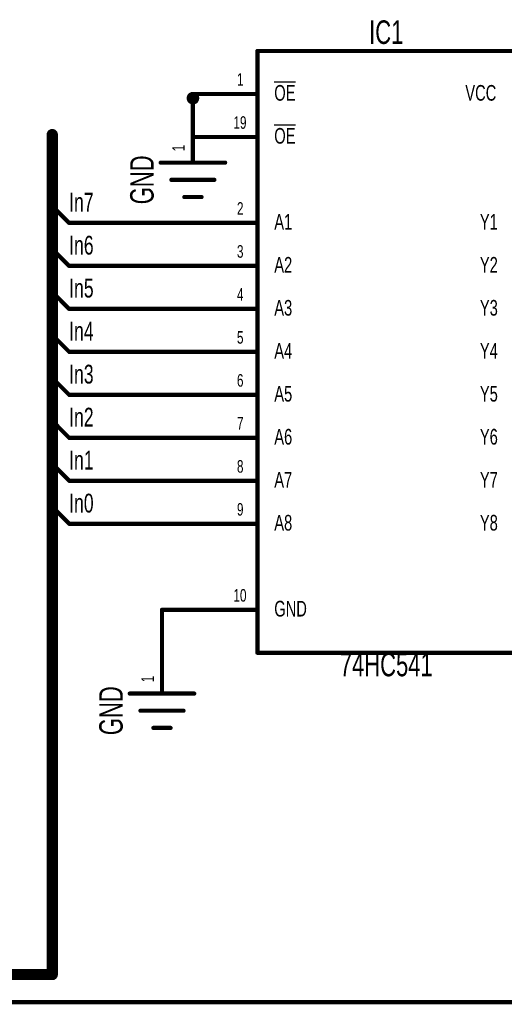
# Model space of a CAD drawing. Extents: x 0 to 22.6, y 0 to 15.8.
# Tile 4 of 26: x 2.8 to 4, y 3.8 to 6.1. Entities that reach past the tile are written whole.
import ezdxf
from ezdxf.enums import TextEntityAlignment as Align

# ---------------------------------------------------------------- set-up
doc = ezdxf.new("R2010")
doc.units = 0
for name, color, linetype in [('Bus', 180, 'CONTINUOUS'), ('Element', 253, 'CONTINUOUS'), ('Net', 50, 'CONTINUOUS'), ('Pin', 50, 'CONTINUOUS')]:
    doc.layers.add(name, color=color, linetype=linetype)

msp = doc.modelspace()

# ---------------------------------------------------------------- linework, layer by layer
at = {"layer": 'Bus', "linetype": 'CONTINUOUS', "const_width": 0.0131}
for points in [[(2.9183, 5.7957, 1), (2.9315, 5.7957, 1), (2.9183, 5.7957, 1)], [(2.9183, 3.8418, 1), (2.9315, 3.8418, 1), (2.9183, 3.8418, 1)], [(2.9183, 3.8418, 1), (2.9315, 3.8418, 1), (2.9183, 3.8418, 1)]]:
    msp.add_lwpolyline(points, format="xyb", dxfattribs=at)
at = {"layer": 'Bus', "linetype": 'CONTINUOUS', "const_width": 0.0262}
for points in [[(2.9249, 3.8418), (2.9249, 5.7957)], [(2.464, 3.8418), (2.9249, 3.8418)]]:
    msp.add_lwpolyline(points, dxfattribs=at)
at = {"layer": 'Element', "linetype": 'CONTINUOUS', "const_width": 0.0049}
for points in [[(3.4, 5.9903, 1), (3.4049, 5.9903, 1), (3.4, 5.9903, 1)], [(3.4, 5.9903, 1), (3.4049, 5.9903, 1), (3.4, 5.9903, 1)], [(3.1749, 5.7305, 1), (3.1798, 5.7305, 1), (3.1749, 5.7305, 1)], [(3.3249, 5.7305, 1), (3.3298, 5.7305, 1), (3.3249, 5.7305, 1)], [(3.1999, 5.6905, 1), (3.2048, 5.6905, 1), (3.1999, 5.6905, 1)], [(3.2999, 5.6905, 1), (3.3048, 5.6905, 1), (3.2999, 5.6905, 1)], [(3.2299, 5.6505, 1), (3.2348, 5.6505, 1), (3.2299, 5.6505, 1)], [(3.2699, 5.6505, 1), (3.2748, 5.6505, 1), (3.2699, 5.6505, 1)], [(3.4, 4.5903, 1), (3.4049, 4.5903, 1), (3.4, 4.5903, 1)], [(3.4, 4.5903, 1), (3.4049, 4.5903, 1), (3.4, 4.5903, 1)], [(3.1029, 4.4955, 1), (3.1078, 4.4955, 1), (3.1029, 4.4955, 1)], [(3.2529, 4.4955, 1), (3.2578, 4.4955, 1), (3.2529, 4.4955, 1)], [(3.1279, 4.4555, 1), (3.1328, 4.4555, 1), (3.1279, 4.4555, 1)], [(3.2279, 4.4555, 1), (3.2328, 4.4555, 1), (3.2279, 4.4555, 1)], [(3.1579, 4.4155, 1), (3.1628, 4.4155, 1), (3.1579, 4.4155, 1)], [(3.1979, 4.4155, 1), (3.2028, 4.4155, 1), (3.1979, 4.4155, 1)]]:
    msp.add_lwpolyline(points, format="xyb", dxfattribs=at)
at = {"layer": 'Element', "linetype": 'CONTINUOUS', "const_width": 0.0098}
for points in [[(3.4025, 4.5903), (3.4025, 5.9903)], [(3.4025, 5.9903), (4.0025, 5.9903)], [(3.1774, 5.7305), (3.3274, 5.7305)], [(3.2024, 5.6905), (3.3024, 5.6905)], [(3.2324, 5.6505), (3.2724, 5.6505)], [(3.4025, 4.5903), (4.0025, 4.5903)], [(3.1054, 4.4955), (3.2554, 4.4955)], [(3.1304, 4.4555), (3.2304, 4.4555)], [(3.1604, 4.4155), (3.2004, 4.4155)]]:
    msp.add_lwpolyline(points, dxfattribs=at)
at = {"layer": 'Net', "linetype": 'CONTINUOUS', "const_width": 0.0098}
for points in [[(3.2426, 5.8805), (3.2431, 5.8774), (3.2445, 5.8747), (3.2467, 5.8725), (3.2494, 5.8711), (3.2525, 5.8706), (3.2555, 5.8711), (3.2583, 5.8725), (3.2604, 5.8747), (3.2618, 5.8774), (3.2623, 5.8805), (3.2618, 5.8835), (3.2604, 5.8863), (3.2583, 5.8884), (3.2555, 5.8898), (3.2525, 5.8903), (3.2494, 5.8898), (3.2467, 5.8884), (3.2445, 5.8863), (3.2431, 5.8835), (3.2426, 5.8805)], [(3.2525, 5.8903), (3.2525, 5.7903)], [(3.2524, 5.8805), (3.2525, 5.8805)], [(2.9643, 5.5903), (2.9249, 5.6297)], [(3.2525, 5.5903), (2.9643, 5.5903)], [(2.9643, 5.4903), (2.9249, 5.5297)], [(3.2525, 5.4903), (2.9643, 5.4903)], [(2.9643, 5.3903), (2.9249, 5.4297)], [(3.2525, 5.3903), (2.9643, 5.3903)], [(2.9643, 5.2903), (2.9249, 5.3297)], [(3.2525, 5.2903), (2.9643, 5.2903)], [(2.9643, 5.1903), (2.9249, 5.2297)], [(3.2525, 5.1903), (2.9643, 5.1903)], [(2.9643, 5.0903), (2.9249, 5.1297)], [(3.2525, 5.0903), (2.9643, 5.0903)], [(2.9643, 4.9903), (2.9249, 5.0297)], [(3.2525, 4.9903), (2.9643, 4.9903)], [(2.9643, 4.8903), (2.9249, 4.9297)], [(3.2525, 4.8903), (2.9643, 4.8903)], [(3.2525, 4.6903), (3.1804, 4.6903)], [(3.1804, 4.6903), (3.1804, 4.6455)], [(5.8199, 3.7774), (2.0167, 3.7774)]]:
    msp.add_lwpolyline(points, dxfattribs=at)
at = {"layer": 'Net', "linetype": 'CONTINUOUS', "const_width": 0.0049}
for points in [[(3.25, 5.8903, 1), (3.2549, 5.8903, 1), (3.25, 5.8903, 1)], [(3.2402, 5.8805, 1), (3.2451, 5.8805, 1), (3.2402, 5.8805, 1)], [(3.2499, 5.8805, 1), (3.2548, 5.8805, 1), (3.2499, 5.8805, 1)], [(3.25, 5.7903, 1), (3.2549, 5.7903, 1), (3.25, 5.7903, 1)], [(2.9224, 5.6297, 1), (2.9274, 5.6297, 1), (2.9224, 5.6297, 1)], [(2.9618, 5.5903, 1), (2.9667, 5.5903, 1), (2.9618, 5.5903, 1)], [(2.9618, 5.5903, 1), (2.9667, 5.5903, 1), (2.9618, 5.5903, 1)], [(3.25, 5.5903, 1), (3.2549, 5.5903, 1), (3.25, 5.5903, 1)], [(2.9224, 5.5297, 1), (2.9274, 5.5297, 1), (2.9224, 5.5297, 1)], [(2.9618, 5.4903, 1), (2.9667, 5.4903, 1), (2.9618, 5.4903, 1)], [(2.9618, 5.4903, 1), (2.9667, 5.4903, 1), (2.9618, 5.4903, 1)], [(3.25, 5.4903, 1), (3.2549, 5.4903, 1), (3.25, 5.4903, 1)], [(2.9224, 5.4297, 1), (2.9274, 5.4297, 1), (2.9224, 5.4297, 1)], [(2.9618, 5.3903, 1), (2.9667, 5.3903, 1), (2.9618, 5.3903, 1)], [(2.9618, 5.3903, 1), (2.9667, 5.3903, 1), (2.9618, 5.3903, 1)], [(3.25, 5.3903, 1), (3.2549, 5.3903, 1), (3.25, 5.3903, 1)], [(2.9224, 5.3297, 1), (2.9274, 5.3297, 1), (2.9224, 5.3297, 1)], [(2.9618, 5.2903, 1), (2.9667, 5.2903, 1), (2.9618, 5.2903, 1)], [(2.9618, 5.2903, 1), (2.9667, 5.2903, 1), (2.9618, 5.2903, 1)], [(3.25, 5.2903, 1), (3.2549, 5.2903, 1), (3.25, 5.2903, 1)], [(2.9224, 5.2297, 1), (2.9274, 5.2297, 1), (2.9224, 5.2297, 1)], [(2.9618, 5.1903, 1), (2.9667, 5.1903, 1), (2.9618, 5.1903, 1)], [(2.9618, 5.1903, 1), (2.9667, 5.1903, 1), (2.9618, 5.1903, 1)], [(3.25, 5.1903, 1), (3.2549, 5.1903, 1), (3.25, 5.1903, 1)], [(2.9224, 5.1297, 1), (2.9274, 5.1297, 1), (2.9224, 5.1297, 1)], [(2.9618, 5.0903, 1), (2.9667, 5.0903, 1), (2.9618, 5.0903, 1)], [(2.9618, 5.0903, 1), (2.9667, 5.0903, 1), (2.9618, 5.0903, 1)], [(3.25, 5.0903, 1), (3.2549, 5.0903, 1), (3.25, 5.0903, 1)], [(2.9224, 5.0297, 1), (2.9274, 5.0297, 1), (2.9224, 5.0297, 1)], [(2.9618, 4.9903, 1), (2.9667, 4.9903, 1), (2.9618, 4.9903, 1)], [(2.9618, 4.9903, 1), (2.9667, 4.9903, 1), (2.9618, 4.9903, 1)], [(3.25, 4.9903, 1), (3.2549, 4.9903, 1), (3.25, 4.9903, 1)], [(2.9224, 4.9297, 1), (2.9274, 4.9297, 1), (2.9224, 4.9297, 1)], [(2.9618, 4.8903, 1), (2.9667, 4.8903, 1), (2.9618, 4.8903, 1)], [(2.9618, 4.8903, 1), (2.9667, 4.8903, 1), (2.9618, 4.8903, 1)], [(3.25, 4.8903, 1), (3.2549, 4.8903, 1), (3.25, 4.8903, 1)], [(3.1779, 4.6903, 1), (3.1828, 4.6903, 1), (3.1779, 4.6903, 1)], [(3.1779, 4.6903, 1), (3.1828, 4.6903, 1), (3.1779, 4.6903, 1)], [(3.25, 4.6903, 1), (3.2549, 4.6903, 1), (3.25, 4.6903, 1)], [(3.1779, 4.6455, 1), (3.1828, 4.6455, 1), (3.1779, 4.6455, 1)]]:
    msp.add_lwpolyline(points, format="xyb", dxfattribs=at)
at = {"layer": 'Pin', "linetype": 'CONTINUOUS', "const_width": 0.0049}
for points in [[(3.25, 5.8903, 1), (3.2549, 5.8903, 1), (3.25, 5.8903, 1)], [(3.4, 5.8903, 1), (3.4049, 5.8903, 1), (3.4, 5.8903, 1)], [(3.2499, 5.8805, 1), (3.2548, 5.8805, 1), (3.2499, 5.8805, 1)], [(3.25, 5.7903, 1), (3.2549, 5.7903, 1), (3.25, 5.7903, 1)], [(3.4, 5.7903, 1), (3.4049, 5.7903, 1), (3.4, 5.7903, 1)], [(3.2499, 5.7305, 1), (3.2548, 5.7305, 1), (3.2499, 5.7305, 1)], [(3.25, 5.5903, 1), (3.2549, 5.5903, 1), (3.25, 5.5903, 1)], [(3.4, 5.5903, 1), (3.4049, 5.5903, 1), (3.4, 5.5903, 1)], [(3.25, 5.4903, 1), (3.2549, 5.4903, 1), (3.25, 5.4903, 1)], [(3.4, 5.4903, 1), (3.4049, 5.4903, 1), (3.4, 5.4903, 1)], [(3.25, 5.3903, 1), (3.2549, 5.3903, 1), (3.25, 5.3903, 1)], [(3.4, 5.3903, 1), (3.4049, 5.3903, 1), (3.4, 5.3903, 1)], [(3.25, 5.2903, 1), (3.2549, 5.2903, 1), (3.25, 5.2903, 1)], [(3.4, 5.2903, 1), (3.4049, 5.2903, 1), (3.4, 5.2903, 1)], [(3.25, 5.1903, 1), (3.2549, 5.1903, 1), (3.25, 5.1903, 1)], [(3.4, 5.1903, 1), (3.4049, 5.1903, 1), (3.4, 5.1903, 1)], [(3.25, 5.0903, 1), (3.2549, 5.0903, 1), (3.25, 5.0903, 1)], [(3.4, 5.0903, 1), (3.4049, 5.0903, 1), (3.4, 5.0903, 1)], [(3.25, 4.9903, 1), (3.2549, 4.9903, 1), (3.25, 4.9903, 1)], [(3.4, 4.9903, 1), (3.4049, 4.9903, 1), (3.4, 4.9903, 1)], [(3.25, 4.8903, 1), (3.2549, 4.8903, 1), (3.25, 4.8903, 1)], [(3.4, 4.8903, 1), (3.4049, 4.8903, 1), (3.4, 4.8903, 1)], [(3.25, 4.6903, 1), (3.2549, 4.6903, 1), (3.25, 4.6903, 1)], [(3.4, 4.6903, 1), (3.4049, 4.6903, 1), (3.4, 4.6903, 1)], [(3.1779, 4.6455, 1), (3.1828, 4.6455, 1), (3.1779, 4.6455, 1)], [(3.1779, 4.4955, 1), (3.1828, 4.4955, 1), (3.1779, 4.4955, 1)]]:
    msp.add_lwpolyline(points, format="xyb", dxfattribs=at)
at = {"layer": 'Pin', "linetype": 'CONTINUOUS', "const_width": 0.0098}
for points in [[(3.4025, 5.8903), (3.2525, 5.8903)], [(3.2524, 5.7305), (3.2524, 5.8805)], [(3.4025, 5.7903), (3.2525, 5.7903)], [(3.4025, 5.5903), (3.2525, 5.5903)], [(3.4025, 5.4903), (3.2525, 5.4903)], [(3.4025, 5.3903), (3.2525, 5.3903)], [(3.4025, 5.2903), (3.2525, 5.2903)], [(3.4025, 5.1903), (3.2525, 5.1903)], [(3.4025, 5.0903), (3.2525, 5.0903)], [(3.4025, 4.9903), (3.2525, 4.9903)], [(3.4025, 4.8903), (3.2525, 4.8903)], [(3.4025, 4.6903), (3.2525, 4.6903)], [(3.1804, 4.4955), (3.1804, 4.6455)]]:
    msp.add_lwpolyline(points, dxfattribs=at)

# ---------------------------------------------------------------- texts
at = {"layer": 'Element', "width": 0.7}
msp.add_text('IC1', height=0.0547, dxfattribs=at).set_placement((3.7025, 5.9903), align=Align.BOTTOM_CENTER)
for p in [(3.1774, 5.6905), (3.1054, 4.4555)]:
    msp.add_text('GND', height=0.0547, rotation=90, dxfattribs=at).set_placement(p, align=Align.BOTTOM_CENTER)
msp.add_text('74HC541', height=0.0547, dxfattribs=at).set_placement((3.7025, 4.5903), align=Align.TOP_CENTER)
at = {"layer": 'Net', "width": 0.7}
for s, p in [('In7', (2.9643, 5.6035)), ('In6', (2.9643, 5.5035)), ('In5', (2.9643, 5.4035)), ('In4', (2.9643, 5.3035)), ('In3', (2.9643, 5.2035)), ('In2', (2.9643, 5.1035)), ('In1', (2.9643, 5.0035)), ('In0', (2.9643, 4.9035))]:
    msp.add_text(s, height=0.0437, dxfattribs=at).set_placement(p, align=Align.BOTTOM_LEFT)
at = {"layer": 'Pin', "width": 0.7}
for s, height, p in [('1', 0.0292, (3.3549, 5.9385)), ('%%oOE', 0.0365, (3.4418, 5.9111)), ('VCC', 0.0365, (3.8866, 5.9111)), ('19', 0.0292, (3.3467, 5.8385)), ('%%oOE', 0.0365, (3.4418, 5.8111)), ('2', 0.0292, (3.3549, 5.6385)), ('A1', 0.0365, (3.4418, 5.6111)), ('Y1', 0.0365, (3.9205, 5.6111)), ('3', 0.0292, (3.3549, 5.5385)), ('A2', 0.0365, (3.4418, 5.5111)), ('Y2', 0.0365, (3.9205, 5.5111)), ('4', 0.0292, (3.3549, 5.4385)), ('A3', 0.0365, (3.4418, 5.4111)), ('Y3', 0.0365, (3.9205, 5.4111)), ('5', 0.0292, (3.3549, 5.3385)), ('A4', 0.0365, (3.4418, 5.3111)), ('Y4', 0.0365, (3.9205, 5.3111)), ('6', 0.0292, (3.3549, 5.2385)), ('A5', 0.0365, (3.4418, 5.2111)), ('Y5', 0.0365, (3.9205, 5.2111)), ('7', 0.0292, (3.3549, 5.1385)), ('A6', 0.0365, (3.4418, 5.1111)), ('Y6', 0.0365, (3.9205, 5.1111)), ('8', 0.0292, (3.3549, 5.0385)), ('A7', 0.0365, (3.4418, 5.0111)), ('Y7', 0.0365, (3.9205, 5.0111)), ('9', 0.0292, (3.3549, 4.9385)), ('A8', 0.0365, (3.4418, 4.9111)), ('Y8', 0.0365, (3.9205, 4.9111)), ('10', 0.0292, (3.3467, 4.7385)), ('GND', 0.0365, (3.4418, 4.7111))]:
    msp.add_text(s, height=height, dxfattribs=at).set_placement(p, align=Align.TOP_LEFT)
for p in [(3.2043, 5.7567), (3.1323, 4.5217)]:
    msp.add_text('1', height=0.0292, rotation=90, dxfattribs=at).set_placement(p, align=Align.TOP_LEFT)

doc.saveas('drawing.dxf')
